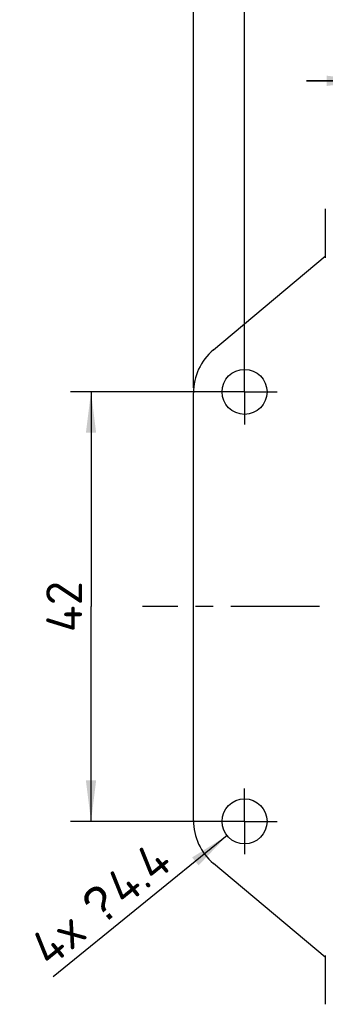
# Model space of a CAD drawing. Header units: millimetres. Extents: x 0 to 420, y 0 to 297.
# Tile 52 of 85: x 145 to 175, y 145 to 242. Entities that reach past the tile are written whole.
import ezdxf
from ezdxf.enums import TextEntityAlignment as Align

# ---------------------------------------------------------------- set-up
doc = ezdxf.new("R2010")
doc.units = ezdxf.units.MM
doc.header["$LTSCALE"] = 23.1
doc.linetypes.add('CENTER', pattern=[0.6, 0.375, -0.075, 0.075, -0.075])
doc.layers.get('0').update_dxf_attribs({"linetype": 'CONTINUOUS'})
for name, color, linetype in [('0000019407_2_KÖRPERKANTE', 7, 'CONTINUOUS'), ('0000242733_5_BEMASSUNG', 7, 'CONTINUOUS'), ('0000244543_1_MITTELLINIE', 7, 'CONTINUOUS'), ('0000284003_1_MITTELLINIE', 7, 'CONTINUOUS'), ('0000284003_2_KÖRPERKANTE', 7, 'CONTINUOUS'), ('0000284035_5_BEMASSUNG', 7, 'CONTINUOUS')]:
    doc.layers.add(name, color=color, linetype=linetype)
doc.styles.get("Standard").update_dxf_attribs({"font": 'isocpeur.ttf'})
doc.styles.add('TEXTSTYLE_11', font='symbol_asme.ttf')
doc.dimstyles.new('DIMSTYLE_1', dxfattribs={"dimtxt": 3.5, "dimasz": 4, "dimexe": 2, "dimexo": 0.5, "dimgap": 0.875, "dimtad": 1, "dimdec": 3, "dimdsep": 46, "dimtxsty": 'Standard', "dimblk": '_FILLED', "dimblk1": '_FILLED', "dimblk2": '_FILLED', "dimcen": 0.09, "dimclrt": 7, "dimazin": 2, "dimtp": 0.2, "dimtm": 0.2, "dimtfac": 1, "dimtdec": 3, "dimtofl": 0, "dimtmove": 0, "dimatfit": 3, "dimldrblk": '_FILLED', "dimfxl": 0, "dimtolj": 1, "dimarcsym": 0})
doc.dimstyles.new('DIMSTYLE_2', dxfattribs={"dimtxt": 3.5, "dimasz": 4, "dimexe": 2, "dimexo": 0.5, "dimgap": 0.875, "dimtad": 1, "dimdec": 3, "dimdsep": 46, "dimtxsty": 'Standard', "dimblk": '_FILLED', "dimblk1": '_FILLED', "dimblk2": '_FILLED', "dimcen": 0.09, "dimclrt": 7, "dimazin": 2, "dimtp": 0.3, "dimtm": 0.3, "dimtfac": 1, "dimtdec": 3, "dimtofl": 0, "dimtmove": 0, "dimatfit": 3, "dimldrblk": '_FILLED', "dimfxl": 0, "dimtolj": 1, "dimarcsym": 0})
doc.dimstyles.new('DIMSTYLE_3', dxfattribs={"dimtxt": 3.5, "dimasz": 4, "dimexe": 2, "dimexo": 0.5, "dimgap": 0.875, "dimtad": 1, "dimdec": 0, "dimdsep": 46, "dimtxsty": 'Standard', "dimblk": '_FILLED', "dimblk1": '_FILLED', "dimblk2": '_FILLED', "dimcen": 0.09, "dimclrt": 7, "dimazin": 2, "dimtp": 0.2, "dimtm": 0.2, "dimtfac": 1, "dimtdec": 0, "dimtofl": 0, "dimtmove": 0, "dimatfit": 3, "dimldrblk": '_FILLED', "dimfxl": 0, "dimtolj": 1, "dimarcsym": 0})
doc.dimstyles.new('DIMSTYLE_5', dxfattribs={"dimtxt": 3.5, "dimasz": 4, "dimexe": 2, "dimexo": 0.5, "dimgap": 0.875, "dimtad": 1, "dimdec": 0, "dimdsep": 46, "dimtxsty": 'Standard', "dimblk": '_FILLED', "dimblk1": '_FILLED', "dimblk2": '_FILLED', "dimcen": 0.09, "dimclrt": 7, "dimazin": 2, "dimtp": 0.5, "dimtm": 0.5, "dimtfac": 1, "dimtdec": 0, "dimtofl": 0, "dimtmove": 0, "dimatfit": 3, "dimldrblk": '_FILLED', "dimfxl": 0, "dimtolj": 1, "dimarcsym": 0})
doc.dimstyles.new('DIMSTYLE_6', dxfattribs={"dimtxt": 3.5, "dimasz": 4, "dimexe": 2, "dimexo": 0.5, "dimtad": 1, "dimdec": 3, "dimdsep": 46, "dimtxsty": 'Standard', "dimblk": '_FILLED', "dimblk1": '_FILLED', "dimblk2": '_FILLED', "dimcen": 0.09, "dimclrt": 7, "dimazin": 2, "dimtp": 0.1, "dimtm": 0.1, "dimtfac": 1, "dimtdec": 3, "dimtofl": 0, "dimtmove": 0, "dimatfit": 1, "dimldrblk": '_FILLED', "dimfxl": 0, "dimtolj": 1, "dimarcsym": 0})

# ---------------------------------------------------------------- blocks, each defined once
blk = doc.blocks.new('_FILLED')
at = {"color": 0, "linetype": 'ByBlock'}
blk.add_solid([(0, 0), (-1, 0.125), (-1, -0.125)], dxfattribs=at)
blk = doc.blocks.new('*D4')
at = {"layer": '0000284035_5_BEMASSUNG', "color": 1, "linetype": 'Continuous'}
for p, q in [((166.852, 205.89), (166.852, 247.813)), ((178.889, 219.217), (178.889, 247.813)), ((166.852, 245.813), (172.871, 245.813)), ((178.889, 245.813), (172.871, 245.813))]:
    blk.add_line(p, q, dxfattribs=at)
at = {"layer": '0000284035_5_BEMASSUNG', "color": 1, "linetype": 'Continuous', "xscale": 4, "yscale": 4, "zscale": 4, "rotation": 180}
blk.add_blockref('_FILLED', (166.852, 245.813), dxfattribs=at)
at = {"layer": '0000284035_5_BEMASSUNG', "color": 1, "linetype": 'Continuous', "xscale": 4, "yscale": 4, "zscale": 4}
blk.add_blockref('_FILLED', (178.889, 245.813), dxfattribs=at)
at = {"layer": '0000284035_5_BEMASSUNG', "color": 7, "linetype": 'Continuous'}
blk.add_text('12', height=3.5, dxfattribs=at).set_placement((172.871, 246.688), align=Align.CENTER)
blk = doc.blocks.new('*D5')
at = {"layer": '0000284035_5_BEMASSUNG', "color": 1, "linetype": 'Continuous'}
for p, q in [((166.352, 205.39), (149.852, 205.39)), ((151.852, 205.39), (151.852, 184.39)), ((151.852, 163.39), (151.852, 184.39)), ((166.352, 163.39), (149.852, 163.39))]:
    blk.add_line(p, q, dxfattribs=at)
at = {"layer": '0000284035_5_BEMASSUNG', "color": 1, "linetype": 'Continuous', "xscale": 4, "yscale": 4, "zscale": 4}
for p, rotation in [((151.852, 205.39), 90), ((151.852, 163.39), 270)]:
    blk.add_blockref('_FILLED', p, dxfattribs=dict(at, rotation=rotation))
at = {"layer": '0000284035_5_BEMASSUNG', "color": 7, "linetype": 'Continuous'}
blk.add_text('42', height=3.5, rotation=90, dxfattribs=at).set_placement((150.977, 184.39), align=Align.CENTER)
blk = doc.blocks.new('*D9')
at = {"layer": '0000284035_5_BEMASSUNG', "color": 1, "linetype": 'Continuous'}
for p, q in [((161.852, 205.792), (161.852, 257.813)), ((295.927, 205.792), (295.927, 257.813)), ((161.852, 255.813), (228.889, 255.813)), ((295.927, 255.813), (228.889, 255.813))]:
    blk.add_line(p, q, dxfattribs=at)
at = {"layer": '0000284035_5_BEMASSUNG', "color": 1, "linetype": 'Continuous', "xscale": 4, "yscale": 4, "zscale": 4, "rotation": 180}
blk.add_blockref('_FILLED', (161.852, 255.813), dxfattribs=at)
at = {"layer": '0000284035_5_BEMASSUNG', "color": 1, "linetype": 'Continuous', "xscale": 4, "yscale": 4, "zscale": 4}
blk.add_blockref('_FILLED', (295.927, 255.813), dxfattribs=at)
at = {"layer": '0000284035_5_BEMASSUNG', "color": 7, "linetype": 'Continuous'}
blk.add_text('134', height=3.5, dxfattribs=at).set_placement((228.889, 256.688), align=Align.CENTER)
blk = doc.blocks.new('*D13')
at = {"layer": '0000284035_5_BEMASSUNG', "color": 1, "linetype": 'Continuous'}
blk.add_line((165.146, 162.001), (148.16, 148.175), dxfattribs=at)
at = {"layer": '0000284035_5_BEMASSUNG', "color": 1, "linetype": 'Continuous', "xscale": 4, "yscale": 4, "zscale": 4, "rotation": 39.1446482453}
blk.add_blockref('_FILLED', (165.146, 162.001), dxfattribs=at)
at = {"layer": '0000284035_5_BEMASSUNG', "color": 7, "linetype": 'Continuous'}
for s, p in [('4.4', (160.018, 158.956)), ('4x', (151.668, 152.159))]:
    blk.add_text(s, height=3.5, rotation=39.14465, dxfattribs=at).set_placement(p, align=Align.RIGHT)
at = {"layer": '0000284035_5_BEMASSUNG', "color": 7, "linetype": 'Continuous', "style": 'TEXTSTYLE_11'}
blk.add_text('?', height=3.5, rotation=39.14465, dxfattribs=at).set_placement((154.869, 154.765), align=Align.RIGHT)
blk = doc.blocks.new('*D21')
at = {"layer": '0000242733_5_BEMASSUNG', "color": 1, "linetype": 'Continuous'}
for p, q in [((178.889, 210.39), (178.889, 237.813)), ((185.889, 210.39), (185.889, 237.813)), ((178.889, 235.813), (172.889, 235.813)), ((172.889, 235.813), (182.389, 235.813)), ((191.889, 235.813), (182.389, 235.813)), ((185.889, 235.813), (191.889, 235.813))]:
    blk.add_line(p, q, dxfattribs=at)
at = {"layer": '0000242733_5_BEMASSUNG', "color": 1, "linetype": 'Continuous', "xscale": 4, "yscale": 4, "zscale": 4}
blk.add_blockref('_FILLED', (178.889, 235.813), dxfattribs=at)
at = {"layer": '0000242733_5_BEMASSUNG', "color": 1, "linetype": 'Continuous', "xscale": 4, "yscale": 4, "zscale": 4, "rotation": 180}
blk.add_blockref('_FILLED', (185.889, 235.813), dxfattribs=at)
at = {"layer": '0000242733_5_BEMASSUNG', "color": 7, "linetype": 'Continuous'}
blk.add_text('7', height=3.5, dxfattribs=at).set_placement((182.389, 236.688), align=Align.CENTER)

msp = doc.modelspace()

# ---------------------------------------------------------------- linework, layer by layer
at = {"layer": '0000019407_2_KÖRPERKANTE', "color": 7, "linetype": 'Continuous'}
for p, q in [((174.7394, 223.2818), (174.7394, 218.4985)), ((174.7394, 150.2818), (174.7394, 145.4985))]:
    msp.add_line(p, q, dxfattribs=at)
at = {"layer": '0000244543_1_MITTELLINIE', "color": 7, "linetype": 'CENTER'}
msp.add_line((298.927, 184.3901), (156.8766, 184.3901), dxfattribs=at)
at = {"layer": '0000284003_1_MITTELLINIE', "color": 7, "linetype": 'CENTER'}
for p, q in [((166.8518, 205.3901), (166.8518, 208.5901)), ((166.8518, 205.3901), (163.6518, 205.3901)), ((166.8518, 205.3901), (166.8518, 202.1901)), ((166.8518, 205.3901), (170.0518, 205.3901)), ((166.8518, 163.3901), (166.8518, 166.5901)), ((166.8518, 163.3901), (163.6518, 163.3901)), ((166.8518, 163.3901), (166.8518, 160.1901)), ((166.8518, 163.3901), (170.0518, 163.3901))]:
    msp.add_line(p, q, dxfattribs=at)
at = {"layer": '0000284003_2_KÖRPERKANTE', "color": 7, "linetype": 'Continuous'}
for p, q in [((163.8164, 209.5048), (174.7394, 218.6702)), ((161.8518, 163.4887), (161.8518, 205.2916)), ((174.7394, 150.11), (163.8164, 159.2754))]:
    msp.add_line(p, q, dxfattribs=at)
for centre in [(166.8518, 205.3901), (166.8518, 163.3901)]:
    msp.add_circle(centre, 2.2, dxfattribs=at)
for centre, start, end in [((167.3518, 205.2916), 130, 180), ((167.3518, 163.4887), 180, 230)]:
    msp.add_arc(centre, 5.5, start, end, dxfattribs=at)

# ---------------------------------------------------------------- dimensions: what is measured, and where the dimension line sits
at = {"layer": '0000242733_5_BEMASSUNG', "color": 1, "linetype": 'Continuous'}
dim = msp.add_linear_dim(base=(178.8894, 235.8127), p1=(185.8894, 209.8901), p2=(178.8894, 209.8901), angle=180, dimstyle='DIMSTYLE_1', dxfattribs=at)
dim.commit()
dim.dimension.update_dxf_attribs({"geometry": '*D21', "text_midpoint": (182.3822, 235.8127), "dimtype": 160})
at = {"layer": '0000284035_5_BEMASSUNG', "color": 1, "linetype": 'Continuous'}
for base, p1, p2, dimstyle, picture, middle in [((295.927, 255.8127), (161.8518, 205.2916), (295.927, 205.2916), 'DIMSTYLE_5', '*D9', (228.8897, 255.8127)), ((178.8894, 245.8127), (166.8518, 205.3901), (178.8894, 218.7171), 'DIMSTYLE_3', '*D4', (172.8695, 245.8127))]:
    dim = msp.add_linear_dim(base=base, p1=p1, p2=p2, dimstyle=dimstyle, dxfattribs=at)
    dim.commit()
    dim.dimension.update_dxf_attribs({"geometry": picture, "text_midpoint": middle, "dimtype": 160})
dim = msp.add_linear_dim(base=(151.8518, 163.3901), p1=(166.8518, 205.3901), p2=(166.8518, 163.3901), angle=270, dimstyle='DIMSTYLE_2', dxfattribs=at)
dim.commit()
dim.dimension.update_dxf_attribs({"geometry": '*D5', "text_midpoint": (151.8518, 184.3927), "dimtype": 160})
dim = msp.add_diameter_dim_2p(p1=(165.1456, 162.0013), p2=(168.558, 164.7789), text='4x{\\fSymbol_ASME;\\W1.0;?}<>', dimstyle='DIMSTYLE_6', override={"dimpost": '<>'}, dxfattribs=at)
dim.commit()
dim.dimension.update_dxf_attribs({"geometry": '*D13', "text_midpoint": (152.7078, 155.262), "dimtype": 163})

doc.saveas('drawing.dxf')
